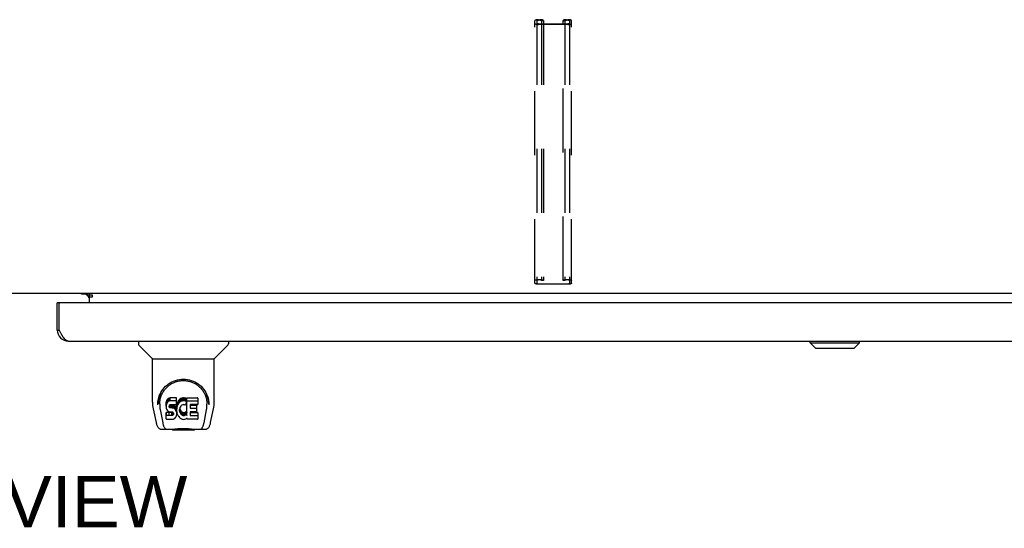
# Model space of a CAD drawing. Header units: inches. Extents: x 0 to 260, y 0 to 168.
# Tile 90 of 95: x 84 to 106, y 133 to 144. Entities that reach past the tile are written whole.
import ezdxf

# ---------------------------------------------------------------- set-up
doc = ezdxf.new("R2010")
doc.units = ezdxf.units.IN
doc.header["$LTSCALE"] = 14.290393
doc.header["$MEASUREMENT"] = 0
doc.linetypes.add('HIDDEN', pattern=[0.2, 0.1, -0.1])
doc.layers.get('0').update_dxf_attribs({"linetype": 'CONTINUOUS'})
for name, color, linetype in [('02___PRT_ALL_AXES', 7, 'CONTINUOUS'), ('DEFAULT_2', 8, 'HIDDEN'), ('DIMENSIONS', 7, 'CONTINUOUS')]:
    doc.layers.add(name, color=color, linetype=linetype)
doc.styles.get("Standard").update_dxf_attribs({"font": 'arial.ttf'})

msp = doc.modelspace()

# ---------------------------------------------------------------- linework, layer by layer
at = {"color": 7, "linetype": 'Continuous'}
for p, q in [((117.965, 138.302), (49.07, 138.302)), ((85.092, 138.291), (85.156, 138.227)), ((85.163, 138.302), (85.163, 138.272)), ((85.163, 138.272), (85.231, 138.272)), ((85.163, 138.267), (85.163, 138.098)), ((85.231, 138.222), (85.163, 138.222)), ((85.231, 138.272), (85.231, 138.222)), ((84.517, 138.098), (84.455, 138.098)), ((84.455, 137.49), (84.497, 137.49)), ((86.264, 137.244), (86.264, 137.182)), ((86.573, 136.856), (86.275, 137.154)), ((87.962, 136.856), (88.26, 137.154)), ((88.271, 137.244), (88.271, 137.182)), ((101.247, 137.205), (101.247, 137.244)), ((101.247, 137.205), (102.35, 137.205)), ((101.365, 137.087), (101.247, 137.205)), ((101.248, 137.205), (101.248, 137.244)), ((101.366, 137.087), (101.248, 137.205)), ((101.365, 137.087), (102.232, 137.087)), ((102.232, 137.087), (102.35, 137.205)), ((102.35, 137.205), (102.35, 137.244)), ((86.578, 136.85), (87.956, 136.85)), ((86.578, 135.878), (86.578, 136.85)), ((87.956, 135.879), (87.956, 136.85)), ((86.92, 135.955), (86.911, 135.947)), ((86.929, 135.962), (86.92, 135.955)), ((86.92, 135.889), (86.92, 135.955)), ((86.951, 135.972), (86.929, 135.962)), ((86.929, 135.895), (86.929, 135.962)), ((86.974, 135.979), (86.951, 135.972)), ((86.951, 135.905), (86.951, 135.972)), ((87.114, 135.979), (86.974, 135.979)), ((86.974, 135.912), (86.974, 135.979)), ((87.116, 135.936), (87.114, 135.979)), ((87.114, 135.912), (87.114, 135.979)), ((87.21, 135.962), (87.192, 135.949)), ((87.23, 135.97), (87.21, 135.962)), ((87.21, 135.895), (87.21, 135.962)), ((87.252, 135.975), (87.23, 135.97)), ((87.23, 135.904), (87.23, 135.97)), ((87.274, 135.978), (87.252, 135.975)), ((87.252, 135.909), (87.252, 135.975)), ((87.274, 135.978), (87.297, 135.977)), ((87.274, 135.911), (87.274, 135.978)), ((87.308, 135.975), (87.297, 135.977)), ((87.297, 135.91), (87.297, 135.977)), ((87.318, 135.972), (87.308, 135.975)), ((87.308, 135.909), (87.308, 135.975)), ((87.337, 135.96), (87.318, 135.972)), ((87.318, 135.905), (87.318, 135.972)), ((87.337, 135.96), (87.337, 135.893)), ((87.339, 135.956), (87.339, 135.89)), ((87.347, 135.977), (87.584, 135.977)), ((87.347, 135.585), (87.347, 135.977)), ((87.589, 135.973), (87.589, 135.831)), ((86.697, 135.824), (86.697, 135.823)), ((86.704, 135.91), (86.703, 135.846)), ((86.741, 135.837), (86.741, 135.813)), ((86.883, 135.882), (86.881, 135.858)), ((86.881, 135.791), (86.881, 135.858)), ((86.883, 135.815), (86.881, 135.791)), ((86.881, 135.791), (86.882, 135.768)), ((86.882, 135.768), (86.886, 135.744)), ((86.888, 135.905), (86.883, 135.882)), ((86.883, 135.815), (86.883, 135.882)), ((86.888, 135.838), (86.883, 135.815)), ((86.886, 135.744), (86.894, 135.722)), ((86.898, 135.928), (86.888, 135.905)), ((86.888, 135.838), (86.888, 135.905)), ((86.898, 135.861), (86.888, 135.838)), ((86.911, 135.947), (86.898, 135.928)), ((86.898, 135.861), (86.898, 135.928)), ((86.911, 135.881), (86.898, 135.861)), ((86.911, 135.881), (86.911, 135.947)), ((86.92, 135.889), (86.911, 135.881)), ((86.929, 135.895), (86.92, 135.889)), ((86.951, 135.905), (86.929, 135.895)), ((86.974, 135.912), (86.951, 135.905)), ((86.952, 135.78), (86.953, 135.795)), ((86.953, 135.772), (86.952, 135.78)), ((86.953, 135.795), (86.955, 135.81)), ((86.953, 135.772), (86.953, 135.795)), ((86.955, 135.765), (86.953, 135.772)), ((86.955, 135.81), (86.958, 135.816)), ((86.955, 135.765), (86.955, 135.81)), ((86.96, 135.759), (86.955, 135.765)), ((86.958, 135.816), (86.964, 135.821)), ((86.96, 135.759), (86.96, 135.818)), ((86.966, 135.755), (86.96, 135.759)), ((86.964, 135.821), (86.978, 135.826)), ((86.966, 135.821), (86.966, 135.822)), ((86.98, 135.817), (86.966, 135.821)), ((86.966, 135.755), (86.966, 135.821)), ((86.98, 135.751), (86.966, 135.755)), ((87.114, 135.912), (86.974, 135.912)), ((86.978, 135.826), (86.993, 135.827)), ((87.005, 135.818), (86.98, 135.817)), ((86.98, 135.751), (86.98, 135.817)), ((87.005, 135.751), (86.98, 135.751)), ((86.993, 135.827), (87.106, 135.827)), ((87.028, 135.817), (87.005, 135.818)), ((87.005, 135.751), (87.005, 135.818)), ((87.028, 135.75), (87.005, 135.751)), ((87.052, 135.812), (87.028, 135.817)), ((87.028, 135.75), (87.028, 135.817)), ((87.052, 135.745), (87.028, 135.75)), ((87.063, 135.807), (87.052, 135.812)), ((87.052, 135.745), (87.052, 135.812)), ((87.063, 135.74), (87.052, 135.745)), ((87.073, 135.8), (87.063, 135.807)), ((87.063, 135.74), (87.063, 135.807)), ((87.073, 135.733), (87.063, 135.74)), ((87.09, 135.783), (87.073, 135.8)), ((87.073, 135.733), (87.073, 135.8)), ((87.103, 135.763), (87.09, 135.783)), ((87.09, 135.716), (87.09, 135.783)), ((87.112, 135.741), (87.103, 135.763)), ((87.103, 135.696), (87.103, 135.763)), ((87.106, 135.827), (87.112, 135.827)), ((87.112, 135.827), (87.114, 135.833)), ((87.114, 135.737), (87.112, 135.741)), ((87.112, 135.674), (87.112, 135.741)), ((87.116, 135.869), (87.114, 135.912)), ((87.114, 135.833), (87.115, 135.846)), ((87.118, 135.815), (87.114, 135.771)), ((87.114, 135.704), (87.114, 135.771)), ((87.118, 135.748), (87.114, 135.704)), ((87.115, 135.846), (87.116, 135.869)), ((87.116, 135.869), (87.116, 135.936)), ((87.122, 135.837), (87.118, 135.815)), ((87.118, 135.748), (87.118, 135.815)), ((87.122, 135.77), (87.118, 135.748)), ((87.128, 135.858), (87.122, 135.837)), ((87.122, 135.77), (87.122, 135.837)), ((87.128, 135.792), (87.122, 135.77)), ((87.137, 135.879), (87.128, 135.858)), ((87.128, 135.792), (87.128, 135.858)), ((87.137, 135.812), (87.128, 135.792)), ((87.148, 135.899), (87.137, 135.879)), ((87.137, 135.812), (87.137, 135.879)), ((87.148, 135.832), (87.137, 135.812)), ((87.161, 135.917), (87.148, 135.899)), ((87.148, 135.832), (87.148, 135.899)), ((87.161, 135.85), (87.148, 135.832)), ((87.175, 135.933), (87.161, 135.917)), ((87.161, 135.85), (87.161, 135.917)), ((87.175, 135.867), (87.161, 135.85)), ((87.192, 135.949), (87.175, 135.933)), ((87.175, 135.867), (87.175, 135.933)), ((87.192, 135.882), (87.175, 135.867)), ((87.187, 135.746), (87.184, 135.72)), ((87.186, 135.739), (87.187, 135.733)), ((87.191, 135.759), (87.187, 135.746)), ((87.196, 135.771), (87.191, 135.759)), ((87.192, 135.882), (87.192, 135.949)), ((87.21, 135.895), (87.192, 135.882)), ((87.211, 135.794), (87.196, 135.771)), ((87.23, 135.904), (87.21, 135.895)), ((87.219, 135.804), (87.211, 135.794)), ((87.23, 135.812), (87.219, 135.804)), ((87.252, 135.909), (87.23, 135.904)), ((87.255, 135.822), (87.23, 135.812)), ((87.274, 135.911), (87.252, 135.909)), ((87.267, 135.826), (87.255, 135.822)), ((87.281, 135.825), (87.267, 135.826)), ((87.297, 135.91), (87.274, 135.911)), ((87.294, 135.822), (87.281, 135.825)), ((87.306, 135.817), (87.294, 135.822)), ((87.308, 135.909), (87.297, 135.91)), ((87.318, 135.905), (87.308, 135.909)), ((87.338, 135.888), (87.312, 135.82)), ((87.337, 135.893), (87.318, 135.905)), ((87.347, 135.91), (87.584, 135.91)), ((87.417, 135.822), (87.417, 135.755)), ((87.584, 135.827), (87.422, 135.827)), ((87.422, 135.817), (87.553, 135.817)), ((87.422, 135.75), (87.553, 135.75)), ((87.558, 135.813), (87.558, 135.673)), ((87.831, 135.91), (87.832, 135.846)), ((87.838, 135.823), (87.838, 135.824)), ((86.594, 135.735), (86.659, 135.43)), ((86.75, 135.715), (86.807, 135.423)), ((86.884, 135.506), (86.884, 135.647)), ((86.948, 135.652), (86.888, 135.652)), ((86.888, 135.585), (86.888, 135.652)), ((86.948, 135.585), (86.888, 135.585)), ((86.894, 135.722), (86.907, 135.702)), ((86.907, 135.702), (86.924, 135.684)), ((86.924, 135.684), (86.943, 135.671)), ((86.943, 135.671), (86.955, 135.667)), ((87.008, 135.653), (86.948, 135.652)), ((86.948, 135.585), (86.948, 135.652)), ((87.008, 135.586), (86.948, 135.585)), ((86.955, 135.667), (86.966, 135.665)), ((86.966, 135.665), (87.014, 135.664)), ((87.024, 135.654), (87.008, 135.653)), ((87.008, 135.586), (87.008, 135.653)), ((87.024, 135.587), (87.008, 135.586)), ((87.014, 135.664), (87.021, 135.664)), ((87.021, 135.664), (87.028, 135.661)), ((87.03, 135.657), (87.024, 135.654)), ((87.024, 135.587), (87.024, 135.654)), ((87.03, 135.59), (87.024, 135.587)), ((87.028, 135.661), (87.034, 135.657)), ((87.032, 135.659), (87.03, 135.657)), ((87.03, 135.59), (87.03, 135.657)), ((87.036, 135.596), (87.03, 135.59)), ((87.034, 135.657), (87.039, 135.651)), ((87.036, 135.596), (87.036, 135.655)), ((87.045, 135.608), (87.036, 135.596)), ((87.039, 135.651), (87.046, 135.637)), ((87.045, 135.608), (87.045, 135.639)), ((87.047, 135.615), (87.045, 135.608)), ((87.046, 135.637), (87.048, 135.622)), ((87.047, 135.615), (87.047, 135.627)), ((87.048, 135.622), (87.047, 135.615)), ((87.056, 135.506), (87.076, 135.52)), ((87.09, 135.716), (87.073, 135.733)), ((87.076, 135.52), (87.093, 135.537)), ((87.103, 135.696), (87.09, 135.716)), ((87.093, 135.537), (87.099, 135.547)), ((87.099, 135.547), (87.105, 135.558)), ((87.112, 135.674), (87.103, 135.696)), ((87.105, 135.558), (87.113, 135.58)), ((87.119, 135.651), (87.112, 135.674)), ((87.113, 135.58), (87.12, 135.603)), ((87.114, 135.704), (87.114, 135.682)), ((87.114, 135.682), (87.118, 135.66)), ((87.118, 135.66), (87.122, 135.638)), ((87.121, 135.627), (87.119, 135.651)), ((87.12, 135.603), (87.121, 135.627)), ((87.121, 135.627), (87.121, 135.642)), ((87.122, 135.638), (87.129, 135.617)), ((87.129, 135.617), (87.15, 135.577)), ((87.15, 135.577), (87.163, 135.559)), ((87.163, 135.559), (87.178, 135.542)), ((87.178, 135.542), (87.194, 135.527)), ((87.184, 135.72), (87.183, 135.693)), ((87.183, 135.693), (87.184, 135.679)), ((87.184, 135.679), (87.184, 135.72)), ((87.184, 135.679), (87.187, 135.667)), ((87.187, 135.733), (87.198, 135.709)), ((87.187, 135.667), (87.187, 135.733)), ((87.187, 135.667), (87.198, 135.642)), ((87.194, 135.527), (87.212, 135.513)), ((87.198, 135.709), (87.211, 135.685)), ((87.198, 135.642), (87.198, 135.709)), ((87.198, 135.642), (87.211, 135.619)), ((87.211, 135.685), (87.22, 135.675)), ((87.211, 135.619), (87.211, 135.685)), ((87.211, 135.619), (87.22, 135.609)), ((87.22, 135.675), (87.23, 135.667)), ((87.22, 135.609), (87.22, 135.675)), ((87.22, 135.609), (87.23, 135.6)), ((87.23, 135.667), (87.241, 135.659)), ((87.23, 135.6), (87.23, 135.667)), ((87.23, 135.6), (87.241, 135.592)), ((87.241, 135.659), (87.253, 135.654)), ((87.241, 135.592), (87.241, 135.659)), ((87.241, 135.592), (87.253, 135.587)), ((87.253, 135.654), (87.266, 135.652)), ((87.253, 135.587), (87.253, 135.654)), ((87.253, 135.587), (87.266, 135.585)), ((87.266, 135.652), (87.28, 135.651)), ((87.266, 135.585), (87.266, 135.652)), ((87.266, 135.585), (87.28, 135.585)), ((87.28, 135.651), (87.293, 135.653)), ((87.28, 135.585), (87.28, 135.651)), ((87.28, 135.585), (87.293, 135.587)), ((87.293, 135.653), (87.306, 135.657)), ((87.293, 135.587), (87.293, 135.653)), ((87.293, 135.587), (87.306, 135.591)), ((87.306, 135.657), (87.318, 135.663)), ((87.306, 135.591), (87.306, 135.657)), ((87.306, 135.591), (87.318, 135.596)), ((87.318, 135.663), (87.329, 135.67)), ((87.318, 135.596), (87.318, 135.663)), ((87.318, 135.596), (87.329, 135.604)), ((87.319, 135.506), (87.338, 135.518)), ((87.329, 135.67), (87.329, 135.604)), ((87.335, 135.669), (87.347, 135.652)), ((87.335, 135.603), (87.347, 135.585)), ((87.338, 135.518), (87.339, 135.518)), ((87.349, 135.518), (87.339, 135.518)), ((87.349, 135.505), (87.349, 135.518)), ((87.419, 135.664), (87.419, 135.586)), ((87.553, 135.668), (87.423, 135.668)), ((87.423, 135.649), (87.585, 135.649)), ((87.423, 135.582), (87.585, 135.582)), ((87.589, 135.644), (87.589, 135.505)), ((87.728, 135.423), (87.785, 135.712)), ((87.785, 135.712), (87.785, 135.716)), ((87.876, 135.43), (87.941, 135.735)), ((86.817, 135.354), (86.825, 135.354)), ((86.823, 135.358), (86.826, 135.349)), ((86.827, 135.348), (86.826, 135.349)), ((86.889, 135.501), (87.033, 135.501)), ((87.033, 135.501), (87.045, 135.502)), ((87.045, 135.502), (87.056, 135.506)), ((87.212, 135.513), (87.222, 135.508)), ((87.222, 135.508), (87.232, 135.505)), ((87.232, 135.505), (87.254, 135.499)), ((87.254, 135.499), (87.276, 135.497)), ((87.276, 135.497), (87.298, 135.5)), ((87.298, 135.5), (87.319, 135.506)), ((87.585, 135.501), (87.354, 135.501)), ((87.708, 135.348), (87.708, 135.349)), ((87.71, 135.354), (87.718, 135.354)), ((86.783, 135.275), (87.01, 135.275)), ((86.869, 135.275), (86.868, 135.275)), ((86.984, 135.275), (87.005, 135.276)), ((86.984, 135.275), (87.006, 135.276)), ((87.029, 135.256), (87.009, 135.276)), ((87.506, 135.256), (87.029, 135.256)), ((87.474, 135.28), (87.502, 135.278)), ((87.506, 135.256), (87.526, 135.276)), ((87.525, 135.275), (87.752, 135.275)), ((87.667, 135.275), (87.666, 135.275))]:
    msp.add_line(p, q, dxfattribs=at)
at = {"color": 3, "linetype": 'Continuous'}
for p, q in [((85.163, 138.291), (84.992, 138.291)), ((85.231, 138.267), (85.163, 138.267)), ((84.455, 137.49), (84.455, 138.098)), ((84.497, 137.49), (84.497, 138.078)), ((119.08, 138.098), (84.517, 138.098)), ((84.504, 137.478), (84.497, 137.49)), ((84.514, 137.458), (84.504, 137.478)), ((84.521, 137.446), (84.514, 137.458)), ((84.528, 137.433), (84.521, 137.446)), ((84.534, 137.42), (84.528, 137.433)), ((84.541, 137.408), (84.534, 137.42)), ((84.701, 137.244), (118.896, 137.244))]:
    msp.add_line(p, q, dxfattribs=at)
msp.add_lwpolyline([(84.701, 137.244), (84.698, 137.244), (84.695, 137.244), (84.691, 137.245), (84.688, 137.245), (84.684, 137.246), (84.681, 137.247), (84.678, 137.248), (84.674, 137.249), (84.671, 137.251), (84.667, 137.252), (84.664, 137.254), (84.661, 137.256), (84.657, 137.258), (84.654, 137.26), (84.65, 137.263), (84.647, 137.265), (84.644, 137.268), (84.64, 137.271), (84.637, 137.274), (84.633, 137.277), (84.63, 137.28), (84.626, 137.284), (84.623, 137.287), (84.62, 137.291), (84.616, 137.295), (84.613, 137.299), (84.609, 137.303), (84.606, 137.307), (84.603, 137.312), (84.599, 137.316), (84.596, 137.321), (84.592, 137.326), (84.589, 137.33), (84.586, 137.335), (84.582, 137.34), (84.579, 137.346), (84.575, 137.351), (84.572, 137.356), (84.569, 137.362), (84.565, 137.367), (84.562, 137.373), (84.558, 137.379), (84.555, 137.384), (84.551, 137.39), (84.548, 137.396), (84.545, 137.402), (84.541, 137.408)], dxfattribs=at)
at = {"color": 7, "linetype": 'Continuous'}
for points in [[(86.697, 135.836), (86.699, 135.878), (86.706, 135.927), (86.717, 135.974), (86.731, 136.019), (86.748, 136.06), (86.768, 136.1), (86.79, 136.137), (86.815, 136.172), (86.842, 136.204), (86.872, 136.235), (86.904, 136.263), (86.937, 136.289), (86.973, 136.312), (87.011, 136.333), (87.05, 136.351), (87.092, 136.366), (87.134, 136.378), (87.178, 136.387), (87.223, 136.392), (87.268, 136.394), (87.313, 136.392), (87.358, 136.387), (87.401, 136.378), (87.444, 136.366), (87.485, 136.351), (87.525, 136.333), (87.563, 136.312), (87.598, 136.289), (87.632, 136.263), (87.664, 136.234), (87.693, 136.204), (87.72, 136.171), (87.745, 136.136), (87.767, 136.099), (87.787, 136.06), (87.804, 136.018), (87.818, 135.973), (87.829, 135.927), (87.836, 135.877), (87.838, 135.836)], [(86.741, 135.837), (86.741, 135.857), (86.742, 135.881), (86.745, 135.905), (86.749, 135.929), (86.753, 135.952), (86.759, 135.975), (86.766, 135.998), (86.774, 136.02), (86.782, 136.042), (86.792, 136.063), (86.802, 136.083), (86.813, 136.103), (86.824, 136.122), (86.836, 136.14), (86.849, 136.157), (86.862, 136.174), (86.876, 136.189), (86.89, 136.204), (86.904, 136.218), (86.919, 136.232), (86.934, 136.245), (86.949, 136.257), (86.965, 136.268), (86.98, 136.278), (86.996, 136.288), (87.012, 136.297), (87.028, 136.306)], [(87.028, 136.306), (87.044, 136.314), (87.06, 136.321), (87.076, 136.327), (87.091, 136.333), (87.107, 136.339), (87.123, 136.343), (87.139, 136.348), (87.155, 136.351), (87.171, 136.355), (87.187, 136.357), (87.203, 136.36), (87.219, 136.361), (87.235, 136.362), (87.251, 136.363), (87.267, 136.363), (87.283, 136.363), (87.299, 136.363), (87.315, 136.361), (87.33, 136.36), (87.346, 136.358), (87.362, 136.355), (87.378, 136.352), (87.394, 136.348), (87.41, 136.344), (87.426, 136.339), (87.442, 136.334), (87.458, 136.328), (87.474, 136.321), (87.49, 136.314)], [(87.49, 136.314), (87.506, 136.306), (87.522, 136.298), (87.538, 136.289), (87.554, 136.279), (87.569, 136.268), (87.585, 136.257), (87.6, 136.245), (87.615, 136.233), (87.63, 136.219), (87.644, 136.205), (87.658, 136.19), (87.672, 136.174), (87.685, 136.157), (87.698, 136.14), (87.71, 136.122), (87.722, 136.103), (87.733, 136.083), (87.743, 136.063), (87.753, 136.042), (87.761, 136.021), (87.769, 135.999), (87.776, 135.976), (87.781, 135.953), (87.786, 135.929), (87.79, 135.905), (87.792, 135.881), (87.794, 135.857), (87.794, 135.837)], [(86.578, 135.878), (86.579, 135.846), (86.582, 135.806), (86.588, 135.766), (86.594, 135.735)], [(86.697, 135.824), (86.697, 135.829), (86.697, 135.836)], [(86.741, 135.813), (86.741, 135.797), (86.742, 135.769), (86.746, 135.741), (86.75, 135.715)], [(87.785, 135.716), (87.786, 135.719), (87.786, 135.722), (87.787, 135.725), (87.787, 135.728), (87.788, 135.732), (87.788, 135.735), (87.789, 135.738), (87.789, 135.742), (87.79, 135.745), (87.79, 135.749), (87.791, 135.753), (87.791, 135.757), (87.792, 135.761), (87.792, 135.765), (87.793, 135.769), (87.793, 135.773), (87.793, 135.778), (87.793, 135.782), (87.794, 135.787), (87.794, 135.791), (87.794, 135.796), (87.794, 135.801), (87.794, 135.806), (87.794, 135.811), (87.794, 135.837)], [(87.838, 135.836), (87.838, 135.829), (87.838, 135.824)], [(87.941, 135.735), (87.947, 135.766), (87.952, 135.805), (87.956, 135.845), (87.956, 135.879)], [(86.888, 135.652), (86.888, 135.652), (86.887, 135.652), (86.887, 135.652), (86.887, 135.651), (86.886, 135.651), (86.886, 135.651), (86.885, 135.651), (86.885, 135.65), (86.885, 135.65), (86.884, 135.649), (86.884, 135.649), (86.884, 135.648), (86.884, 135.648), (86.884, 135.647)], [(86.888, 135.585), (86.888, 135.585), (86.887, 135.585), (86.887, 135.585), (86.887, 135.585), (86.886, 135.584), (86.886, 135.584), (86.885, 135.584), (86.885, 135.584), (86.885, 135.583), (86.884, 135.583), (86.884, 135.582), (86.884, 135.582), (86.884, 135.581), (86.884, 135.58)], [(86.659, 135.43), (86.662, 135.417), (86.666, 135.398), (86.671, 135.382), (86.677, 135.367), (86.682, 135.353), (86.688, 135.341), (86.695, 135.329), (86.702, 135.319), (86.71, 135.309), (86.719, 135.3), (86.729, 135.292), (86.741, 135.286), (86.753, 135.28), (86.766, 135.277), (86.779, 135.276), (86.783, 135.275)], [(86.807, 135.423), (86.809, 135.411), (86.812, 135.397), (86.816, 135.384), (86.819, 135.371), (86.823, 135.358)], [(86.827, 135.348), (86.832, 135.336), (86.838, 135.323), (86.845, 135.312), (86.851, 135.303), (86.859, 135.295), (86.867, 135.288), (86.876, 135.282), (86.885, 135.278), (86.895, 135.276), (86.903, 135.275)], [(87.005, 135.276), (87.027, 135.278), (87.05, 135.28), (87.075, 135.282), (87.1, 135.285), (87.127, 135.288), (87.155, 135.291), (87.183, 135.293), (87.212, 135.295), (87.241, 135.296), (87.27, 135.296), (87.299, 135.296), (87.328, 135.295), (87.357, 135.293), (87.385, 135.291), (87.412, 135.288), (87.438, 135.285), (87.463, 135.282), (87.487, 135.28), (87.51, 135.277)], [(87.632, 135.275), (87.639, 135.276), (87.649, 135.278), (87.659, 135.282), (87.668, 135.288), (87.676, 135.295), (87.684, 135.303), (87.69, 135.312), (87.697, 135.323), (87.703, 135.336), (87.708, 135.348)], [(87.708, 135.349), (87.712, 135.358), (87.716, 135.371), (87.719, 135.384), (87.722, 135.397), (87.726, 135.411), (87.728, 135.423)], [(87.752, 135.275), (87.755, 135.276), (87.768, 135.277), (87.781, 135.28), (87.794, 135.285), (87.805, 135.292), (87.815, 135.3), (87.825, 135.309), (87.833, 135.318), (87.84, 135.329), (87.847, 135.34), (87.853, 135.353), (87.858, 135.366), (87.863, 135.382), (87.869, 135.398), (87.873, 135.417), (87.876, 135.43)], [(87.006, 135.276), (87.033, 135.278), (87.06, 135.28), (87.088, 135.283), (87.117, 135.286), (87.146, 135.289), (87.176, 135.291), (87.206, 135.293), (87.237, 135.294), (87.267, 135.294), (87.297, 135.294), (87.328, 135.293), (87.358, 135.291), (87.388, 135.289), (87.417, 135.286), (87.474, 135.28)], [(87.502, 135.278), (87.529, 135.276), (87.551, 135.275)], [(87.51, 135.277), (87.531, 135.276), (87.551, 135.275)]]:
    msp.add_lwpolyline(points, dxfattribs=at)
at = {"color": 3, "linetype": 'Continuous'}
for centre, radius, start, end in [((85.048, 138.187), 0.115, 10.7143, 64.7498), ((84.517, 138.078), 0.02, 90, 180), ((84.701, 137.49), 0.246, 180, 270)]:
    msp.add_arc(centre, radius, start, end, dxfattribs=at)
at = {"color": 7, "linetype": 'Continuous'}
for centre, radius, start, end in [((86.303, 137.182), 0.0394, 180, 225), ((88.232, 137.182), 0.0394, 315, 360), ((86.587, 136.87), 0.0197, 225, 270), ((87.948, 136.87), 0.0197, 270, 315)]:
    msp.add_arc(centre, radius, start, end, dxfattribs=at)
for centre, major_axis, ratio, start_param, end_param in [((87.267, 135.836), (0, 0.565), 0.999848, 1.137008, 1.553352), ((87.334, 135.956), (0, 0.00448), 1, -1.566905, -0.665444), ((87.584, 135.973), (0.00448, 0), 1, 0, 1.570796), ((87.267, 135.836), (0, 0.565), 0.999848, -1.553352, -1.137622), ((87.308, 135.821), (0, 0.00448), 1, -3.557718, -1.937287), ((87.334, 135.89), (0.00448, 0), 1, 5.916695, 7.188538), ((87.422, 135.822), (0.00448, 0), 1, 1.570796, 3.141593), ((87.422, 135.822), (0.00448, 0), 1, -3.141593, -1.570796), ((87.422, 135.755), (0.00448, 0), 1, -3.141593, -1.570796), ((87.553, 135.813), (0.00448, 0), 1, 0, 1.570796), ((87.553, 135.746), (0.00448, 0), 1, 0, 1.570796), ((87.584, 135.906), (0.00448, 0), 1, 0, 1.570796), ((87.584, 135.831), (0.00448, 0), 1, -1.570796, 0), ((87.332, 135.667), (0.00448, 0), 1, 1.570796, 2.222579), ((87.332, 135.6), (0.00448, 0), 1, 1.570796, 2.222579), ((87.332, 135.667), (0, 0.00448), 1, -0.975826, 0), ((87.332, 135.6), (0, 0.00448), 1, -0.975826, 0), ((87.423, 135.664), (0.00448, 0), 1, 1.570796, 3.141593), ((87.423, 135.653), (0.00448, 0), 1, -3.141593, -1.570796), ((87.423, 135.586), (0.00448, 0), 1, -3.141593, -1.570796), ((87.553, 135.673), (0.00448, 0), 1, -1.570796, 0), ((87.585, 135.644), (0.00448, 0), 1, 0, 1.570796), ((87.585, 135.577), (0.00448, 0), 1, 0, 1.570796), ((86.889, 135.506), (0, 0.00483), 1, 1.570796, 3.141593), ((87.354, 135.505), (0.00448, 0), 1, -3.141593, -1.570796), ((87.585, 135.505), (0.00448, 0), 1, -1.570796, 0)]:
    msp.add_ellipse(centre, major_axis=major_axis, ratio=ratio, start_param=start_param, end_param=end_param, dxfattribs=at)
at = {"layer": '02___PRT_ALL_AXES', "color": 3, "linetype": 'Continuous'}
msp.add_line((84.992, 138.291), (84.992, 138.302), dxfattribs=at)
at = {"layer": 'DEFAULT_2', "color": 8, "linetype": 'HIDDEN'}
for p, q in [((95.111, 138.532), (95.111, 144.392)), ((95.151, 144.392), (95.151, 138.532)), ((95.191, 144.412), (95.219, 144.412)), ((95.219, 144.402), (95.191, 144.402)), ((95.191, 144.318), (95.844, 144.318)), ((95.844, 144.307), (95.191, 144.307)), ((95.259, 144.392), (95.259, 138.592)), ((95.299, 144.388), (95.259, 144.388)), ((95.299, 144.392), (95.299, 138.592)), ((95.736, 138.592), (95.736, 144.392)), ((95.776, 144.388), (95.736, 144.388)), ((95.776, 144.392), (95.776, 138.592)), ((95.816, 144.412), (95.844, 144.412)), ((95.844, 144.402), (95.816, 144.402)), ((95.884, 144.392), (95.884, 138.532)), ((95.924, 138.532), (95.924, 144.392)), ((95.191, 138.617), (95.219, 138.617)), ((95.219, 138.606), (95.191, 138.606)), ((95.299, 138.592), (95.259, 138.592)), ((95.776, 138.592), (95.736, 138.592)), ((95.816, 138.617), (95.844, 138.617)), ((95.844, 138.606), (95.816, 138.606)), ((95.191, 138.522), (95.844, 138.522)), ((95.844, 138.512), (95.191, 138.512))]:
    msp.add_line(p, q, dxfattribs=at)
for points in [[(95.191, 144.412), (95.181, 144.412), (95.171, 144.412), (95.161, 144.411), (95.151, 144.41), (95.143, 144.408), (95.135, 144.406), (95.128, 144.404), (95.122, 144.402), (95.117, 144.4), (95.114, 144.397), (95.112, 144.394), (95.111, 144.392)], [(95.111, 144.328), (95.112, 144.325), (95.114, 144.323), (95.117, 144.32), (95.122, 144.318), (95.128, 144.315), (95.135, 144.313), (95.143, 144.311), (95.151, 144.31), (95.161, 144.309), (95.171, 144.308), (95.181, 144.307), (95.191, 144.307)], [(95.151, 144.392), (95.152, 144.393), (95.153, 144.395), (95.156, 144.396), (95.159, 144.398), (95.163, 144.399), (95.168, 144.4), (95.173, 144.401), (95.179, 144.401), (95.185, 144.402), (95.191, 144.402)], [(95.191, 144.318), (95.185, 144.318), (95.179, 144.318), (95.173, 144.319), (95.168, 144.319), (95.163, 144.321), (95.159, 144.322), (95.156, 144.323), (95.153, 144.325), (95.152, 144.326), (95.151, 144.328)], [(95.299, 144.392), (95.298, 144.394), (95.296, 144.397), (95.293, 144.4), (95.288, 144.402), (95.282, 144.404), (95.275, 144.406), (95.267, 144.408), (95.259, 144.41), (95.249, 144.411), (95.239, 144.412), (95.229, 144.412), (95.219, 144.412)], [(95.219, 144.402), (95.225, 144.402), (95.231, 144.401), (95.237, 144.401), (95.242, 144.4), (95.247, 144.399), (95.251, 144.398), (95.254, 144.396), (95.257, 144.395), (95.258, 144.393), (95.259, 144.392)], [(95.816, 144.412), (95.806, 144.412), (95.796, 144.412), (95.786, 144.411), (95.776, 144.41), (95.768, 144.408), (95.76, 144.406), (95.753, 144.404), (95.747, 144.402), (95.742, 144.4), (95.739, 144.397), (95.737, 144.394), (95.736, 144.392)], [(95.776, 144.392), (95.777, 144.393), (95.778, 144.395), (95.781, 144.396), (95.784, 144.398), (95.788, 144.399), (95.793, 144.4), (95.798, 144.401), (95.804, 144.401), (95.81, 144.402), (95.816, 144.402)], [(95.924, 144.392), (95.923, 144.394), (95.921, 144.397), (95.918, 144.4), (95.913, 144.402), (95.907, 144.404), (95.9, 144.406), (95.892, 144.408), (95.884, 144.41), (95.874, 144.411), (95.864, 144.412), (95.854, 144.412), (95.844, 144.412)], [(95.844, 144.402), (95.85, 144.402), (95.856, 144.401), (95.862, 144.401), (95.867, 144.4), (95.872, 144.399), (95.876, 144.398), (95.879, 144.396), (95.882, 144.395), (95.883, 144.393), (95.884, 144.392)], [(95.844, 144.307), (95.854, 144.307), (95.864, 144.308), (95.874, 144.309), (95.884, 144.31), (95.892, 144.311), (95.9, 144.313), (95.907, 144.315), (95.913, 144.318), (95.918, 144.32), (95.921, 144.323), (95.923, 144.325), (95.924, 144.328)], [(95.884, 144.328), (95.883, 144.326), (95.882, 144.325), (95.879, 144.323), (95.876, 144.322), (95.872, 144.321), (95.867, 144.319), (95.862, 144.319), (95.856, 144.318), (95.85, 144.318), (95.844, 144.318)], [(95.111, 138.596), (95.112, 138.599), (95.114, 138.601), (95.117, 138.604), (95.122, 138.606), (95.128, 138.609), (95.135, 138.611), (95.143, 138.612), (95.151, 138.614), (95.161, 138.615), (95.171, 138.616), (95.181, 138.617), (95.191, 138.617)], [(95.191, 138.606), (95.185, 138.606), (95.179, 138.606), (95.173, 138.605), (95.168, 138.604), (95.163, 138.603), (95.159, 138.602), (95.156, 138.601), (95.153, 138.599), (95.152, 138.598), (95.151, 138.596)], [(95.219, 138.617), (95.229, 138.617), (95.239, 138.616), (95.249, 138.615), (95.259, 138.614), (95.267, 138.612), (95.275, 138.611), (95.282, 138.609), (95.288, 138.606), (95.293, 138.604), (95.296, 138.601), (95.298, 138.599), (95.299, 138.596)], [(95.259, 138.596), (95.258, 138.598), (95.257, 138.599), (95.254, 138.601), (95.251, 138.602), (95.247, 138.603), (95.242, 138.604), (95.237, 138.605), (95.231, 138.606), (95.225, 138.606), (95.219, 138.606)], [(95.736, 138.596), (95.737, 138.599), (95.739, 138.601), (95.742, 138.604), (95.747, 138.606), (95.753, 138.609), (95.76, 138.611), (95.768, 138.612), (95.776, 138.614), (95.786, 138.615), (95.796, 138.616), (95.806, 138.617), (95.816, 138.617)], [(95.816, 138.606), (95.81, 138.606), (95.804, 138.606), (95.798, 138.605), (95.793, 138.604), (95.788, 138.603), (95.784, 138.602), (95.781, 138.601), (95.778, 138.599), (95.777, 138.598), (95.776, 138.596)], [(95.844, 138.617), (95.854, 138.617), (95.864, 138.616), (95.874, 138.615), (95.884, 138.614), (95.892, 138.612), (95.9, 138.611), (95.907, 138.609), (95.913, 138.606), (95.918, 138.604), (95.921, 138.601), (95.923, 138.599), (95.924, 138.596)], [(95.884, 138.596), (95.883, 138.598), (95.882, 138.599), (95.879, 138.601), (95.876, 138.602), (95.872, 138.603), (95.867, 138.604), (95.862, 138.605), (95.856, 138.606), (95.85, 138.606), (95.844, 138.606)], [(95.191, 138.512), (95.181, 138.512), (95.171, 138.512), (95.161, 138.513), (95.151, 138.514), (95.143, 138.516), (95.135, 138.518), (95.128, 138.52), (95.122, 138.522), (95.117, 138.524), (95.114, 138.527), (95.112, 138.53), (95.111, 138.532)], [(95.151, 138.532), (95.152, 138.531), (95.153, 138.529), (95.156, 138.528), (95.159, 138.526), (95.163, 138.525), (95.168, 138.524), (95.173, 138.523), (95.179, 138.522), (95.185, 138.522), (95.191, 138.522)], [(95.844, 138.522), (95.85, 138.522), (95.856, 138.522), (95.862, 138.523), (95.867, 138.524), (95.872, 138.525), (95.876, 138.526), (95.879, 138.528), (95.882, 138.529), (95.883, 138.531), (95.884, 138.532)], [(95.924, 138.532), (95.923, 138.53), (95.921, 138.527), (95.918, 138.524), (95.913, 138.522), (95.907, 138.52), (95.9, 138.518), (95.892, 138.516), (95.884, 138.514), (95.874, 138.513), (95.864, 138.512), (95.854, 138.512), (95.844, 138.512)]]:
    msp.add_lwpolyline(points, dxfattribs=at)

# ---------------------------------------------------------------- texts
at = {"layer": 'DIMENSIONS', "color": 2, "linetype": 'Continuous', "insert": (83.443, 134.234), "char_height": 1.1463, "width": 7.81095, "attachment_point": 2, "line_spacing_factor": 0.9}
msp.add_mtext('TOP VIEW', dxfattribs=at)

doc.saveas('drawing.dxf')
